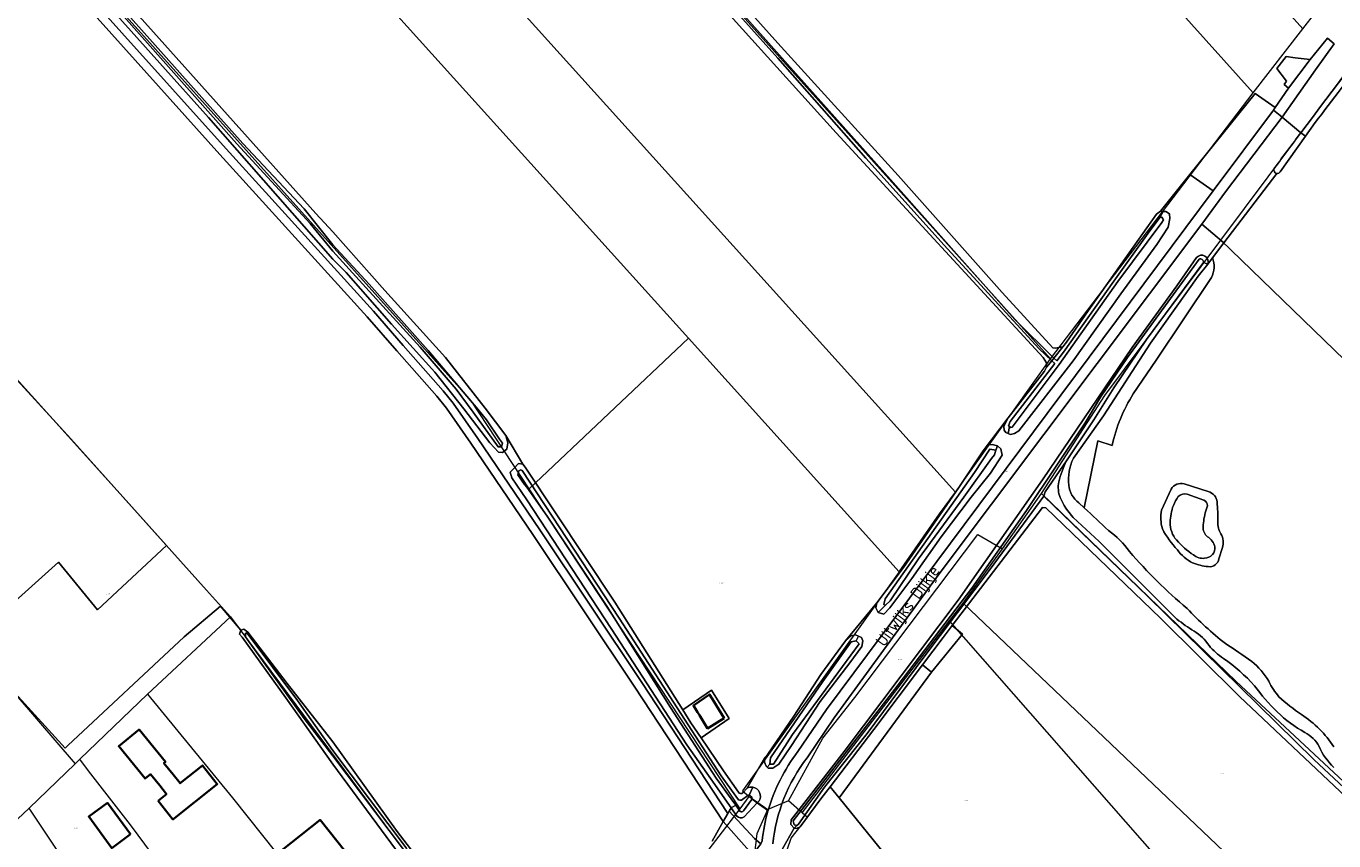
# Model space of a CAD drawing. Header units: metres. Extents: x 104777 to 177370, y 409697 to 438337.
# Tile 25 of 133: x 128523 to 128859, y 422286 to 422495. Entities that reach past the tile are written whole.
import ezdxf
from ezdxf.enums import TextEntityAlignment as Align
from ezdxf.lldxf.tags import DXFTag

# ---------------------------------------------------------------- set-up
doc = ezdxf.new("R2010")
doc.units = ezdxf.units.M
for name, color, linetype, lineweight in [('B-WE-GR-BOUWLAND-GV', 80, 'Continuous', 13), ('B-WE-GR-GRAS-GV', 60, 'Continuous', 13), ('B-WE-GR-HOUTWAL-GV', 40, 'Continuous', 13), ('B-WE-KG-GRENS_PERCEEL-G', 150, 'KG-PERCEEL-SO', 18), ('B-WE-KG-GRENS_PERCEEL-S', 150, 'Continuous', 25), ('B-WE-OG-BEBOUWING-G', 7, 'Continuous', 35), ('B-WE-OG-BEBOUWING-GV', 7, 'Continuous', 35), ('B-WE-OG-BEBOUWING_STRAATNAAM-T18', 10, 'Continuous', 18), ('B-WE-OG-TERREIN_ERF-GV', 7, 'Continuous', 18), ('B-WE-OG-TERREIN_OEVER-GV', 7, 'Continuous', 18), ('B-WE-OG-WATER-GV', 130, 'Continuous', 18), ('B-WE-OG-WATER_GREPPEL-GV', 160, 'Continuous', 18), ('B-WE-OG-WATER_SLOOT-GV', 120, 'Continuous', 18), ('B-WE-OG-WEG-GV', 7, 'Continuous', 18), ('B-WE-VH-GESLOTENVERHARDING_ASFALT-GV', 10, 'Continuous', 18), ('B-WE-VH-GESLOTENVERHARDING_BETON-GV', 10, 'Continuous', 18), ('B-WE-VH-OPENVERHARDING_BETONELEMENT-GV', 90, 'Continuous', 18)]:
    doc.layers.add(name, color=color, linetype=linetype, lineweight=lineweight)
doc.styles.add('NLCS-ISO', font='NLCS-ISO.ttf')
doc.styles.add('NLCS-ISO-M20-T18', font='NLCS-ISO.ttf', dxfattribs={"height": 0.036})
doc.styles.get("Standard").update_dxf_attribs({"font": 'Romans.shx'})
tags = doc.linetypes.add('KG-PERCEEL-SO', pattern='A,5.5,-2,["P",Standard,S=1.8,R=0,X=-0.5,Y=-0.9],-2,5.5,-2,[5,NLCS.SHX,S=0.75,R=0,X=0,Y=0],-2', length=19).pattern_tags.tags
tags[6] = DXFTag(74, 10)

# ---------------------------------------------------------------- blocks, each defined once
blk = doc.blocks.new('SKG-PERCEELNUMMER-SO')
at = {"style": 'NLCS-ISO', "oblique": 10, "flags": 1}
for tag, p in [('GEMEENTECODE', (0, 2.6)), ('PERCEELGROOTTE', (0, -2.4))]:
    blk.add_attdef(tag, text='', height=1.8, dxfattribs=at).set_placement(p, align=Align.MIDDLE_CENTER)
at = {"style": 'NLCS-ISO', "oblique": 10}
blk.add_attdef('SECTIE', text='', height=1.8, dxfattribs=at).set_placement((-0.5, 0), align=Align.MIDDLE_RIGHT)
blk.add_attdef('PERCEELNUMMER', text='', height=1.8, dxfattribs=at).set_placement((0.5, 0), align=Align.MIDDLE_LEFT)

msp = doc.modelspace()

# ---------------------------------------------------------------- linework, layer by layer
at = {"layer": 'B-WE-GR-BOUWLAND-GV', "ltscale": 20, "flags": 128}
for points in [[(128706.895, 422298.028), (128708.033, 422299.22), (128712.58, 422307.079), (128713.305, 422308.001), (128719.986, 422317.733), (128726.962, 422328.391), (128733.274, 422337.053), (128741.315, 422346.842), (128748.132, 422355.928), (128762.363, 422376.456), (128768.611, 422385.834), (128775.065, 422394.369), (128784.343, 422406.292), (128784.926, 422407.359), (128784.867, 422408.504), (128784.022, 422409.854), (128730.845, 422467.505), (128691.594, 422511.108)], [(128550.498, 422499.135), (128597.34, 422446.79), (128601.708, 422442.124), (128615.012, 422427.003), (128630.598, 422409.851), (128640.807, 422396.817), (128646.054, 422389.797)], [(128853.865, 422470.168), (128851.404, 422466.708), (128844.863, 422457.512)], [(128844.041, 422457.123), (128830.402, 422439.258), (128827.504, 422435.463)], [(128827.24, 422430.375), (128813.033, 422409.144), (128807.151, 422400.524)], [(128646.054, 422389.797), (128650.449, 422382.435), (128651.057, 422381.69), (128674.097, 422346.976), (128691.487, 422319.356), (128698.877, 422324.419), (128703.46, 422317.086), (128696.204, 422312.179), (128701.974, 422303.717), (128705.831, 422298.204)], [(128801.7, 422387.255), (128798.101, 422388.463), (128794.591, 422371.187)], [(128814.447, 422370.606), (128816.894, 422376.052)], [(128820.226, 422377.355), (128826.428, 422375.391)], [(128830.047, 422361.068), (128829.149, 422358.152)]]:
    msp.add_lwpolyline(points, dxfattribs=at)
at = {"layer": 'B-WE-GR-BOUWLAND-GV', "ltscale": 20}
for points in [[(128880.787, 422505.214, 0.001937), (128853.865, 422470.168)], [(128844.863, 422457.512, -0.2773688), (128844.041, 422457.123)], [(128827.504, 422435.463, -0.2036802), (128827.24, 422430.375)], [(128807.151, 422400.524, 0.0813104), (128801.7, 422387.255)], [(128816.894, 422376.052, -0.3440695), (128820.226, 422377.355)], [(128826.428, 422375.391, -0.3236963), (128828.661, 422372.757)], [(128828.661, 422372.757, -0.0338383), (128828.844, 422367.651)], [(128794.591, 422371.187, 0.001267), (128800.831, 422365.398)], [(128814.64, 422365.819, -0.1280744), (128814.447, 422370.606)], [(128818.481, 422360.452, -0.0615068), (128814.64, 422365.819)], [(128828.844, 422367.651, 0.1456388), (128829.627, 422364.532)], [(128800.831, 422365.398, -0.0839673), (128806.184, 422360.009)], [(128829.627, 422364.532, -0.1473377), (128830.209, 422362.751)], [(128830.209, 422362.751, -0.0977414), (128830.047, 422361.068)], [(128806.184, 422360.009, 0.0415278), (128820.997, 422345.371)], [(128822.379, 422357.078, -0.1152525), (128818.481, 422360.452)], [(128826.422, 422356.132, -0.070275), (128822.379, 422357.078)], [(128829.149, 422358.152, -0.4169642), (128826.422, 422356.132)], [(128820.997, 422345.371, 0.0360155), (128830.798, 422336.342)], [(128830.798, 422336.342, -0.0159252), (128837.572, 422331.777)], [(128837.572, 422331.777, -0.0897627), (128841.965, 422326.67)], [(128841.965, 422326.67, 0.0703811), (128844.562, 422322.714)], [(128844.562, 422322.714, 0.0397344), (128850.346, 422318.128)], [(128850.346, 422318.128, -0.1070052), (128858.652, 422309.818)], [(128705.831, 422298.204, 0.5332416), (128706.895, 422298.028)]]:
    msp.add_lwpolyline(points, format="xyb", dxfattribs=at)
at = {"layer": 'B-WE-GR-GRAS-GV', "ltscale": 20, "flags": 128}
for points in [[(128619.802, 422597.953), (128715.902, 422490.572), (128746.786, 422456.542), (128773.479, 422426.495), (128786.479, 422412.278), (128787.122, 422412.2), (128789.057, 422412.61), (128789.999, 422413.745), (128795.59, 422421.842), (128813.155, 422446.627), (128814.164, 422447.403), (128821.722, 422456.825), (128838.443, 422477.62), (128843.548, 422474.007), (128847.001, 422479.014)], [(128699.091, 422285.606), (128701.918, 422290.626), (128679.159, 422325.189), (128653.05, 422364.357), (128637.083, 422387.793), (128630.866, 422396.819), (128628.332, 422399.875), (128618.14, 422411.537), (128610.512, 422420.274), (128572.653, 422461.961), (128532.146, 422507.182)], [(128533.75, 422508.621), (128574.253, 422463.404), (128612.121, 422421.707), (128619.763, 422412.954), (128629.973, 422401.272), (128632.586, 422398.121), (128638.861, 422389.011), (128654.837, 422365.561), (128680.955, 422326.379), (128703.108, 422292.738), (128703.438, 422293.324), (128703.912, 422294.166), (128698.752, 422301.656), (128692.561, 422310.339), (128673.166, 422340.213), (128651.464, 422373.312), (128647.581, 422378.893), (128647.226, 422380.374), (128648.098, 422381.351), (128649.342, 422382.569), (128650.449, 422382.435), (128646.054, 422389.797), (128646.593, 422387.925), (128646.338, 422386.317), (128645.197, 422385.434), (128644.18, 422385.523), (128641.987, 422387.904), (128635.264, 422396.628), (128627.85, 422406.062), (128616.771, 422418.366), (128605.086, 422431.661), (128601.705, 422435.111), (128569.721, 422471.504), (128542.581, 422501.914)], [(128847.001, 422479.014), (128845.91, 422479.912), (128846.483, 422480.803), (128844.033, 422484.079), (128846.389, 422487.139), (128848.727, 422486.789), (128852.563, 422486.342), (128857.059, 422491.878), (128858.697, 422490.414), (128853.974, 422483.756), (128845.419, 422471.571), (128850.184, 422467.575)], [(128827.504, 422435.463), (128826.264, 422433.838), (128823.859, 422430.714), (128811.568, 422413.533), (128799.538, 422394.895), (128791.777, 422383.957)], [(128807.151, 422400.524), (128813.033, 422409.144), (128827.24, 422430.375)], [(128500.668, 422426.213), (128547.858, 422374), (128558.948, 422361.556), (128541.27, 422345.026), (128531.224, 422357.26), (128516.713, 422344.132)], [(128793.193, 422372.493), (128794.591, 422371.187), (128798.101, 422388.463), (128801.7, 422387.255)], [(128867.861, 422291.146), (128834.47, 422322.78), (128814.185, 422342.925), (128784.707, 422371.265), (128783.876, 422371.274), (128760.691, 422340.969), (128763.356, 422338.797), (128755.367, 422328.993), (128731.633, 422296.709), (128744.733, 422280.529)], [(128520.011, 422323.715), (128532.937, 422309.524), (128533.607, 422310.196), (128563.532, 422338.121), (128572.825, 422345.985), (128578.072, 422339.82), (128578.86, 422340.052), (128579.883, 422339.27), (128589.931, 422326.145), (128601.654, 422311.096), (128618.221, 422288.115), (128633.114, 422268.767)]]:
    msp.add_lwpolyline(points, dxfattribs=at)
at = {"layer": 'B-WE-GR-GRAS-GV', "ltscale": 20}
for points in [[(128850.184, 422467.575, -0.0026103), (128876.042, 422501.724)], [(128827.24, 422430.375, 0.2036802), (128827.504, 422435.463)], [(128801.7, 422387.255, -0.0813104), (128807.151, 422400.524)], [(128791.777, 422383.957, 0.1390084), (128790.584, 422377.051)], [(128790.584, 422377.051, 0.2068627), (128793.193, 422372.493)]]:
    msp.add_lwpolyline(points, format="xyb", dxfattribs=at)
at = {"layer": 'B-WE-GR-GRAS-GV', "ltscale": 20, "flags": 128}
for points in [[(128753.086, 422330.929), (128755.367, 422328.993), (128763.356, 422338.797), (128760.691, 422340.969), (128758.335, 422337.89)], [(128691.487, 422319.356), (128693.604, 422315.993), (128696.204, 422312.179), (128703.46, 422317.086), (128698.877, 422324.419)], [(128700.075, 422320.577), (128702.16, 422317.22), (128697.87, 422314.57), (128695.785, 422317.939), (128695.292, 422318.737), (128694.223, 422320.467), (128698.376, 422323.321), (128699.574, 422321.382)]]:
    msp.add_lwpolyline(points, close=True, dxfattribs=at)
at = {"layer": 'B-WE-GR-HOUTWAL-GV', "ltscale": 20, "flags": 128}
msp.add_lwpolyline([(128740.522, 422314.267), (128729.308, 422299.543), (128731.633, 422296.709), (128755.367, 422328.993), (128753.086, 422330.929)], close=True, dxfattribs=at)
at = {"layer": 'B-WE-KG-GRENS_PERCEEL-G', "ltscale": 20, "flags": 128}
for points in [[(128850.715, 422494.258), (128604.629, 422768.454)], [(128837.967, 422477.769), (128591.455, 422752.439)], [(128537.18, 422686.72), (128785.887, 422409.475)], [(128761.51, 422375.239), (128510.148, 422653.872)], [(128692.996, 422414.76), (128494.471, 422634.822)], [(128652.053, 422376.124), (128637.252, 422398.596), (128461.385, 422594.618)], [(128850.715, 422494.258), (128854.013, 422498.523)], [(128837.967, 422477.769), (128850.715, 422494.258)], [(128829.624, 422439.927), (128866.361, 422489.12)], [(128785.887, 422409.475), (128837.967, 422477.769)], [(128475.38, 422453.372), (128534.409, 422388.921), (128569.26, 422350.071), (128575.403, 422343.2)], [(128783.626, 422374.913), (128799.861, 422400.073), (128829.624, 422439.927)], [(129020.461, 422255.216), (128829.624, 422439.927)], [(128652.053, 422376.124), (128692.996, 422414.76)], [(128747.069, 422354.82), (128692.996, 422414.76)], [(128761.51, 422375.239), (128785.887, 422409.475)], [(128706.207, 422293.905), (128652.053, 422376.124)], [(128747.069, 422354.82), (128757.406, 422369.673), (128761.51, 422375.239)], [(128773.574, 422360.694), (128783.626, 422374.913)], [(128783.626, 422374.913), (128833.535, 422326.622), (128893.716, 422270.559)], [(128718.607, 422295.988), (128727.503, 422312.061), (128735.65, 422322.507), (128767.243, 422364.344), (128773.574, 422360.694)], [(128763.502, 422346.756), (128773.574, 422360.694)], [(128747.069, 422354.82), (128706.867, 422298.501), (128708.574, 422297.051)], [(128759.987, 422342.177), (128763.502, 422346.756)], [(128870.189, 422245.037), (128763.502, 422346.756)], [(128554.061, 422323.383), (128575.403, 422343.2)], [(128575.403, 422343.2), (128650.401, 422242.204)], [(128722.161, 422292.905), (128759.987, 422342.177)], [(128813.796, 422280.806), (128759.987, 422342.177)], [(128498.018, 422323.906), (128510.337, 422334.648), (128535.504, 422305.484)], [(128536.712, 422306.692), (128554.061, 422323.383)], [(128554.061, 422323.383), (128575.871, 422296.722), (128632.124, 422226.151)], [(128535.504, 422305.484), (128523.745, 422294.114)], [(128536.712, 422306.692), (128535.504, 422305.484)], [(128559.081, 422277.249), (128549.718, 422289.825), (128538.955, 422303.664), (128536.712, 422306.692)], [(128706.207, 422293.905), (128708.574, 422297.051)], [(128708.574, 422297.051), (128713.347, 422293.725)], [(128718.607, 422295.988), (128713.347, 422293.725)], [(128722.161, 422292.905), (128718.607, 422295.988)], [(128523.745, 422294.114), (128517.76, 422288.433)], [(128542.807, 422266.44), (128536.91, 422274.346), (128523.745, 422294.114)], [(128695.438, 422279.872), (128706.207, 422293.905)], [(128713.62, 422255.607), (128718.718, 422265.222), (128712.548, 422274.045), (128710.452, 422279.257), (128710.178, 422283.876), (128710.626, 422287.626), (128713.347, 422293.725)], [(128760.216, 422233.803), (128749.331, 422243.59), (128743.056, 422251.308), (128718.335, 422283.356), (128719.328, 422286.373), (128723.514, 422291.732), (128722.161, 422292.905)]]:
    msp.add_lwpolyline(points, dxfattribs=at)
at = {"layer": 'B-WE-OG-BEBOUWING-G', "ltscale": 20, "flags": 128}
for points in [[(128556.795, 422295.975), (128560.603, 422291.195), (128572.019, 422300.292), (128568.211, 422305.071), (128562.474, 422300.5), (128560.665, 422302.771), (128558.31, 422305.65), (128558.71, 422305.98), (128551.94, 422314.27), (128546.7, 422309.99), (128553.48, 422301.7), (128554.84, 422302.8), (128557.234, 422299.874), (128558.964, 422297.703)], [(128549.75, 422287.38), (128543.84, 422295.45), (128539.01, 422291.91), (128544.91, 422283.84)], [(128611.239, 422274.917), (128598.405, 422291.06), (128578.597, 422275.312), (128591.419, 422259.16)]]:
    msp.add_lwpolyline(points, close=True, dxfattribs=at)
at = {"layer": 'B-WE-OG-BEBOUWING-GV', "ltscale": 20, "flags": 128}
msp.add_lwpolyline([(128702.16, 422317.22), (128700.075, 422320.577), (128699.574, 422321.382), (128698.376, 422323.321), (128694.223, 422320.467), (128695.292, 422318.737), (128695.785, 422317.939), (128697.87, 422314.57)], close=True, dxfattribs=at)
at = {"layer": 'B-WE-OG-TERREIN_ERF-GV', "ltscale": 20, "flags": 128}
for points in [[(128516.713, 422344.132), (128531.224, 422357.26), (128541.27, 422345.026), (128558.948, 422361.556), (128547.858, 422374), (128500.668, 422426.213)], [(128621.595, 422278.307), (128601.651, 422305.38), (128589.624, 422322.417), (128578.426, 422338.016), (128577.741, 422338.801), (128578.072, 422339.82), (128572.825, 422345.985), (128563.532, 422338.121), (128533.607, 422310.196), (128532.937, 422309.524), (128520.011, 422323.715)], [(128744.733, 422280.529), (128731.633, 422296.709), (128729.308, 422299.543), (128726.965, 422296.467), (128721.63, 422289.321), (128720.725, 422288.846), (128720.104, 422288.991), (128717.14, 422283.677)]]:
    msp.add_lwpolyline(points, dxfattribs=at)
for points in [[(128568.211, 422305.071), (128572.019, 422300.292), (128560.603, 422291.195), (128556.795, 422295.975), (128558.964, 422297.703), (128557.234, 422299.874), (128554.84, 422302.8), (128553.48, 422301.7), (128546.7, 422309.99), (128551.94, 422314.27), (128558.71, 422305.98), (128558.31, 422305.65), (128560.665, 422302.771), (128562.474, 422300.5)], [(128549.75, 422287.38), (128544.91, 422283.84), (128539.01, 422291.91), (128543.84, 422295.45)], [(128591.419, 422259.16), (128578.597, 422275.312), (128598.405, 422291.06), (128611.239, 422274.917)]]:
    msp.add_lwpolyline(points, close=True, dxfattribs=at)
at = {"layer": 'B-WE-OG-TERREIN_OEVER-GV', "ltscale": 20, "flags": 128}
for points in [[(128701.58, 422504.125), (128721.176, 422482.028), (128744.874, 422455.576), (128776.769, 422419.586), (128786.759, 422409.689), (128789.057, 422412.61), (128787.122, 422412.2), (128786.479, 422412.278), (128773.479, 422426.495), (128746.786, 422456.542), (128715.902, 422490.572), (128619.802, 422597.953)], [(128691.594, 422511.108), (128730.845, 422467.505), (128784.022, 422409.854), (128784.867, 422408.504), (128784.926, 422407.359), (128786.226, 422409.011), (128782.875, 422412.173), (128758.597, 422438.644), (128738.533, 422461.043), (128715.919, 422486.736), (128698.636, 422506.067)], [(128539.82, 422508.373), (128555.359, 422490.823), (128578.59, 422464.831), (128594.27, 422448.022), (128601.707, 422438.787), (128610.966, 422428.645), (128626.183, 422411.62), (128638.858, 422396.575), (128641.146, 422393.859), (128644.42, 422388.9), (128645.251, 422387.843), (128644.956, 422386.916), (128644.154, 422386.932), (128637.677, 422395.78), (128633.346, 422401.696), (128624.099, 422412.503), (128608.39, 422429.657), (128601.706, 422437.109), (128595.856, 422444.262), (128577.037, 422464.743), (128547.32, 422498.198)], [(128542.581, 422501.914), (128569.721, 422471.504), (128601.705, 422435.111), (128605.086, 422431.661), (128616.771, 422418.366), (128627.85, 422406.062), (128635.264, 422396.628), (128641.987, 422387.904), (128644.18, 422385.523), (128645.197, 422385.434), (128646.338, 422386.317), (128646.593, 422387.925), (128646.054, 422389.797), (128640.807, 422396.817), (128630.598, 422409.851), (128615.012, 422427.003), (128601.708, 422442.124), (128597.34, 422446.79), (128550.498, 422499.135)], [(128823.425, 422435.494), (128818.313, 422428.243), (128806.866, 422412.368), (128783.88, 422378.404), (128762.241, 422347.542), (128732.974, 422308.659), (128719.364, 422291.075), (128719.213, 422289.9), (128720.104, 422288.991), (128721.248, 422289.986), (128720.767, 422289.673), (128720.131, 422289.838), (128719.821, 422290.798), (128746.806, 422325.758), (128765.715, 422350.597), (128779.791, 422370.542), (128794.85, 422393.028), (128798.744, 422399.685), (128805.704, 422409.818), (128824.068, 422435.074)], [(128791.777, 422383.957), (128799.538, 422394.895), (128811.568, 422413.533), (128823.859, 422430.714), (128826.264, 422433.838), (128825.185, 422434.262), (128810.562, 422414.5), (128802.204, 422402.085), (128797.005, 422393.867), (128790, 422383.279)], [(128825.185, 422434.262), (128826.264, 422433.838)], [(128705.831, 422298.204), (128701.974, 422303.717), (128696.204, 422312.179), (128693.604, 422315.993), (128691.487, 422319.356), (128674.097, 422346.976), (128651.057, 422381.69), (128650.449, 422382.435), (128649.342, 422382.569), (128648.098, 422381.351), (128647.226, 422380.374), (128647.581, 422378.893), (128651.464, 422373.312), (128673.166, 422340.213), (128692.561, 422310.339), (128698.752, 422301.656), (128703.912, 422294.166), (128705.1, 422294.88), (128703.945, 422296.49), (128700.12, 422301.756), (128688.349, 422319.987), (128671.993, 422346.013), (128656.715, 422369.072), (128651.453, 422376.498), (128650.915, 422377.257), (128649.201, 422379.676), (128649.446, 422380.721), (128649.941, 422380.963), (128650.309, 422380.836), (128675.163, 422342.902), (128701.346, 422302.419), (128705.108, 422297.166), (128705.854, 422296.261)], [(128816.894, 422376.052), (128814.447, 422370.606)], [(128826.428, 422375.391), (128820.226, 422377.355)], [(128874.198, 422287.207), (128853.509, 422306.552), (128810.89, 422348.444), (128784.208, 422374.228), (128770.389, 422355.491), (128753.416, 422332.865), (128738.866, 422313.244), (128727.883, 422299.485), (128721.248, 422289.986), (128720.104, 422288.991), (128720.725, 422288.846), (128721.63, 422289.321), (128726.965, 422296.467), (128729.308, 422299.543), (128740.522, 422314.267), (128753.086, 422330.929), (128758.335, 422337.89), (128760.691, 422340.969), (128783.876, 422371.274), (128784.707, 422371.265), (128814.185, 422342.925), (128834.47, 422322.78), (128867.861, 422291.146)], [(128794.591, 422371.187), (128793.193, 422372.493)], [(128820.966, 422374.707), (128825.305, 422373.208)], [(128826.191, 422371.771), (128825.778, 422370.438)], [(128791.746, 422368.736), (128798.439, 422362.602), (128818.367, 422342.651)], [(128829.149, 422358.152), (128830.047, 422361.068)], [(128633.114, 422268.767), (128618.221, 422288.115), (128601.654, 422311.096), (128589.931, 422326.145), (128579.883, 422339.27), (128578.86, 422340.052), (128578.072, 422339.82), (128577.741, 422338.801), (128578.426, 422338.016), (128589.624, 422322.417), (128601.651, 422305.38), (128621.595, 422278.307)], [(128619.817, 422283.437), (128601.652, 422307.536), (128594.325, 422317.128), (128579.221, 422338.06), (128579.213, 422339.055), (128579.71, 422339.059), (128592.627, 422321.757), (128601.652, 422308.891), (128620.49, 422283.896)], [(128708.033, 422299.22), (128706.895, 422298.028)], [(128708.525, 422297.409), (128709.482, 422299.464)], [(128709.482, 422299.464), (128708.525, 422297.409)], [(128706.559, 422296.186), (128708.177, 422297.351)], [(128709.191, 422296.262), (128707.066, 422293.422)], [(128707.24, 422291.836), (128710.64, 422295.464), (128709.265, 422296.496)], [(128709.265, 422296.496), (128710.64, 422295.464)], [(128710.64, 422295.464), (128711.101, 422295.955)], [(128706.256, 422293.27), (128705.1, 422294.88), (128703.912, 422294.166), (128705.373, 422292.045)]]:
    msp.add_lwpolyline(points, dxfattribs=at)
for points in [[(128814.853, 422447.36), (128814.004, 422445.749), (128814.503, 422445.91), (128814.91, 422445.159), (128814.489, 422444.5), (128803.22, 422429.355), (128788.175, 422408.058), (128776.047, 422391.979), (128775.715, 422391.899), (128775.426, 422392.11), (128775.059, 422390.328), (128775.664, 422390.071), (128776.668, 422390.275), (128777.82, 422390.979), (128791.739, 422409.006), (128803.932, 422426.192), (128813.218, 422438.829), (128816.125, 422443.306), (128816.506, 422445.52), (128816.447, 422446.736), (128815.523, 422447.318)], [(128814.164, 422447.403), (128813.155, 422446.627), (128795.59, 422421.842), (128789.999, 422413.745), (128789.057, 422412.61), (128786.759, 422409.689), (128787.513, 422408.943), (128789.265, 422411.168), (128802.142, 422429.449), (128810.978, 422441.799), (128814.004, 422445.749), (128814.853, 422447.36)], [(128784.926, 422407.359), (128784.343, 422406.292), (128775.065, 422394.369), (128773.897, 422392.092), (128774.03, 422391.161), (128774.454, 422390.584), (128775.059, 422390.328), (128775.426, 422392.11), (128775.138, 422392.32), (128775.564, 422393.394), (128787.018, 422408.263), (128786.226, 422409.011)], [(128768.611, 422385.834), (128762.363, 422376.456), (128748.132, 422355.928), (128741.315, 422346.842), (128741.087, 422345.557), (128741.647, 422344.335), (128743.583, 422346.263), (128743.107, 422346.428), (128743.44, 422347.859), (128766.413, 422380.309), (128770.302, 422386.328), (128771.893, 422385.993), (128772.273, 422387.155), (128770.917, 422387.455), (128770.201, 422387.391)], [(128743.583, 422346.263), (128741.647, 422344.335), (128743.145, 422343.89), (128744.663, 422345.52), (128750.32, 422353.045), (128757.869, 422363.769), (128765.557, 422373.991), (128770.484, 422380.164), (128773.464, 422384.711), (128773.123, 422386.36), (128772.273, 422387.155), (128771.893, 422385.993), (128771.562, 422384.88), (128770.755, 422383.932), (128763.638, 422373.96), (128751.996, 422358.135), (128744.711, 422347.368)], [(128733.274, 422337.053), (128726.962, 422328.391), (128719.986, 422317.733), (128713.305, 422308.001), (128712.58, 422307.079), (128712.497, 422305.935), (128712.915, 422304.858), (128713.163, 422304.605), (128713.828, 422305.433), (128714.003, 422307.025), (128727.438, 422326.658), (128734.717, 422336.788), (128735.996, 422337.094), (128736.613, 422338.271), (128735.865, 422338.601), (128734.718, 422338.326)], [(128713.828, 422305.433), (128713.163, 422304.605), (128713.411, 422304.352), (128714.627, 422304.339), (128716.14, 422305.397), (128719.407, 422310.156), (128726.82, 422321.454), (128734.432, 422331.39), (128737.48, 422335.651), (128737.71, 422337.079), (128737.361, 422337.941), (128736.613, 422338.271), (128735.996, 422337.094), (128736.784, 422336.288), (128719.645, 422313.026), (128714.784, 422305.423)]]:
    msp.add_lwpolyline(points, close=True, dxfattribs=at)
at = {"layer": 'B-WE-OG-TERREIN_OEVER-GV', "ltscale": 20}
for points in [[(128826.264, 422433.838, 0.8641045), (128823.425, 422435.494)], [(128824.068, 422435.074, -0.6055508), (128825.185, 422434.262)], [(128790, 422383.279, 0.0566473), (128788.066, 422377.887)], [(128790.584, 422377.051, -0.1390084), (128791.777, 422383.957)], [(128788.066, 422377.887, 0.1567389), (128788.41, 422373.877)], [(128793.193, 422372.493, -0.2068627), (128790.584, 422377.051)], [(128820.226, 422377.355, 0.3440695), (128816.894, 422376.052)], [(128788.41, 422373.877, 0.0839942), (128791.746, 422368.736)], [(128817.451, 422371.823, -0.0742294), (128818.711, 422374.112)], [(128818.711, 422374.112, -0.2717589), (128820.966, 422374.707)], [(128825.305, 422373.208, -0.2955498), (128826.191, 422371.771)], [(128828.661, 422372.757, 0.3236963), (128826.428, 422375.391)], [(128828.844, 422367.651, 0.0338383), (128828.661, 422372.757)], [(128800.831, 422365.398, -0.001267), (128794.591, 422371.187)], [(128814.447, 422370.606, 0.1280744), (128814.64, 422365.819)], [(128816.647, 422367.46, -0.0843941), (128817.451, 422371.823)], [(128825.778, 422370.438, 0.0543421), (128825.074, 422366.384)], [(128814.64, 422365.819, 0.0615068), (128818.481, 422360.452)], [(128818.249, 422362.972, -0.1911578), (128816.647, 422367.46)], [(128825.074, 422366.384, 0.2514305), (128826.254, 422363.808)], [(128829.627, 422364.532, -0.1456388), (128828.844, 422367.651)], [(128806.184, 422360.009, 0.0839673), (128800.831, 422365.398)], [(128822.63, 422359.121, -0.067816), (128818.249, 422362.972)], [(128826.254, 422363.808, -0.2029289), (128828.083, 422361.179)], [(128830.209, 422362.751, 0.1473377), (128829.627, 422364.532)], [(128830.047, 422361.068, 0.0977414), (128830.209, 422362.751)], [(128820.997, 422345.371, -0.0415278), (128806.184, 422360.009)], [(128818.481, 422360.452, 0.1152525), (128822.379, 422357.078)], [(128825.453, 422358.268, -0.1958217), (128822.63, 422359.121)], [(128827.533, 422359.252, -0.2110961), (128825.453, 422358.268)], [(128828.083, 422361.179, -0.1865793), (128827.533, 422359.252)], [(128822.379, 422357.078, 0.070275), (128826.422, 422356.132)], [(128826.422, 422356.132, 0.4169642), (128829.149, 422358.152)], [(128818.367, 422342.651, 0.0307473), (128822.763, 422339.564)], [(128830.798, 422336.342, -0.0360155), (128820.997, 422345.371)], [(128822.763, 422339.564, -0.1217886), (128826.612, 422335.843)], [(128826.612, 422335.843, 0.0764228), (128830.334, 422332.56)], [(128837.572, 422331.777, 0.0159252), (128830.798, 422336.342)], [(128830.334, 422332.56, -0.0560756), (128838.283, 422325.52)], [(128841.965, 422326.67, 0.0897627), (128837.572, 422331.777)], [(128838.283, 422325.52, 0.0411741), (128844.113, 422318.824)], [(128844.562, 422322.714, -0.0703811), (128841.965, 422326.67)], [(128850.346, 422318.128, -0.0397344), (128844.562, 422322.714)], [(128844.113, 422318.824, 0.0679425), (128851.217, 422313.539)], [(128858.652, 422309.818, 0.1070052), (128850.346, 422318.128)], [(128851.217, 422313.539, -0.1487482), (128854.862, 422309.95)], [(128854.862, 422309.95, 0.0971241), (128858.651, 422304.523)], [(128709.482, 422299.464, 0.1625618), (128708.033, 422299.22)], [(128711.101, 422295.955, 0.5354864), (128709.482, 422299.464)], [(128706.895, 422298.028, -0.5332416), (128705.831, 422298.204)], [(128705.854, 422296.261, 0.223344), (128706.559, 422296.186)], [(128708.177, 422297.351, -0.1118637), (128708.525, 422297.409)], [(128708.525, 422297.409, -0.4406884), (128709.265, 422296.496)], [(128709.265, 422296.496, -0.0769583), (128709.191, 422296.262)], [(128705.373, 422292.045, 0.3388192), (128707.24, 422291.836)], [(128707.066, 422293.422, -0.4254688), (128706.256, 422293.27)]]:
    msp.add_lwpolyline(points, format="xyb", dxfattribs=at)
at = {"layer": 'B-WE-OG-WATER-GV', "ltscale": 20, "flags": 128}
for points in [[(128547.32, 422498.198), (128577.037, 422464.743), (128595.856, 422444.262), (128601.706, 422437.109), (128608.39, 422429.657), (128624.099, 422412.503), (128633.346, 422401.696), (128637.677, 422395.78), (128644.154, 422386.932), (128644.956, 422386.916), (128645.251, 422387.843), (128644.42, 422388.9), (128641.146, 422393.859), (128638.858, 422396.575), (128626.183, 422411.62), (128610.966, 422428.645), (128601.707, 422438.787), (128594.27, 422448.022), (128578.59, 422464.831), (128555.359, 422490.823), (128539.82, 422508.373)], [(128698.636, 422506.067), (128715.919, 422486.736), (128738.533, 422461.043), (128758.597, 422438.644), (128782.875, 422412.173), (128786.226, 422409.011), (128786.759, 422409.689), (128776.769, 422419.586), (128744.874, 422455.576), (128721.176, 422482.028), (128701.58, 422504.125)], [(128844.863, 422457.512), (128851.404, 422466.708), (128850.184, 422467.575)], [(128705.854, 422296.261), (128705.108, 422297.166), (128701.346, 422302.419), (128675.163, 422342.902), (128650.309, 422380.836), (128649.941, 422380.963), (128649.446, 422380.721), (128649.201, 422379.676), (128650.915, 422377.257), (128651.453, 422376.498), (128656.715, 422369.072), (128671.993, 422346.013), (128688.349, 422319.987), (128700.12, 422301.756), (128703.945, 422296.49), (128705.1, 422294.88), (128706.256, 422293.27)], [(128825.305, 422373.208), (128820.966, 422374.707)], [(128825.778, 422370.438), (128826.191, 422371.771)], [(128708.177, 422297.351), (128706.559, 422296.186)], [(128707.066, 422293.422), (128709.191, 422296.262)]]:
    msp.add_lwpolyline(points, dxfattribs=at)
at = {"layer": 'B-WE-OG-WATER-GV', "ltscale": 20}
for points in [[(128850.184, 422467.575, 0.0006802), (128843.492, 422458.615)], [(128843.492, 422458.615, 0.6266658), (128844.041, 422457.123)], [(128844.041, 422457.123, 0.2773688), (128844.863, 422457.512)], [(128818.711, 422374.112, 0.0742294), (128817.451, 422371.823)], [(128820.966, 422374.707, 0.2717589), (128818.711, 422374.112)], [(128826.191, 422371.771, 0.2955498), (128825.305, 422373.208)], [(128817.451, 422371.823, 0.0843941), (128816.647, 422367.46)], [(128825.074, 422366.384, -0.0543421), (128825.778, 422370.438)], [(128816.647, 422367.46, 0.1911578), (128818.249, 422362.972)], [(128826.254, 422363.808, -0.2514305), (128825.074, 422366.384)], [(128818.249, 422362.972, 0.067816), (128822.63, 422359.121)], [(128828.083, 422361.179, 0.2029289), (128826.254, 422363.808)], [(128822.63, 422359.121, 0.1958217), (128825.453, 422358.268)], [(128825.453, 422358.268, 0.2110961), (128827.533, 422359.252)], [(128827.533, 422359.252, 0.1865793), (128828.083, 422361.179)], [(128706.559, 422296.186, -0.223344), (128705.854, 422296.261)], [(128708.525, 422297.409, 0.1118637), (128708.177, 422297.351)], [(128709.265, 422296.496, 0.4406884), (128708.525, 422297.409)], [(128709.191, 422296.262, 0.0769583), (128709.265, 422296.496)], [(128706.256, 422293.27, 0.4254688), (128707.066, 422293.422)]]:
    msp.add_lwpolyline(points, format="xyb", dxfattribs=at)
at = {"layer": 'B-WE-OG-WATER-GV', "ltscale": 20, "flags": 128}
msp.add_lwpolyline([(128649.571, 422243.744), (128639.811, 422257.601), (128630.98, 422269.725), (128620.49, 422283.896), (128601.652, 422308.891), (128592.627, 422321.757), (128579.71, 422339.059), (128579.213, 422339.055), (128579.221, 422338.06), (128594.325, 422317.128), (128601.652, 422307.536), (128619.817, 422283.437), (128630.307, 422269.266), (128639.138, 422257.142), (128649.001, 422243.186)], close=True, dxfattribs=at)
at = {"layer": 'B-WE-OG-WATER_GREPPEL-GV', "ltscale": 20}
for points in [[(128853.865, 422470.168, -0.001937), (128880.787, 422505.214)], [(128876.042, 422501.724, 0.0026103), (128850.184, 422467.575)]]:
    msp.add_lwpolyline(points, format="xyb", dxfattribs=at)
at = {"layer": 'B-WE-OG-WATER_GREPPEL-GV', "ltscale": 20, "flags": 128}
msp.add_lwpolyline([(128850.184, 422467.575), (128851.404, 422466.708), (128853.865, 422470.168)], dxfattribs=at)
at = {"layer": 'B-WE-OG-WATER_SLOOT-GV', "ltscale": 20, "flags": 128}
for points in [[(128814.004, 422445.749), (128810.978, 422441.799), (128802.142, 422429.449), (128789.265, 422411.168), (128787.513, 422408.943), (128786.759, 422409.689), (128786.226, 422409.011), (128787.018, 422408.263), (128775.564, 422393.394), (128775.138, 422392.32), (128775.426, 422392.11), (128775.715, 422391.899), (128776.047, 422391.979), (128788.175, 422408.058), (128803.22, 422429.355), (128814.489, 422444.5), (128814.91, 422445.159), (128814.503, 422445.91)], [(128751.996, 422358.135), (128763.638, 422373.96), (128770.755, 422383.932), (128771.562, 422384.88), (128771.893, 422385.993), (128770.302, 422386.328), (128766.413, 422380.309), (128743.44, 422347.859), (128743.107, 422346.428), (128743.583, 422346.263), (128744.711, 422347.368)], [(128735.996, 422337.094), (128734.717, 422336.788), (128727.438, 422326.658), (128714.003, 422307.025), (128713.828, 422305.433), (128714.784, 422305.423), (128719.645, 422313.026), (128736.784, 422336.288)]]:
    msp.add_lwpolyline(points, close=True, dxfattribs=at)
for points in [[(128824.068, 422435.074), (128805.704, 422409.818), (128798.744, 422399.685), (128794.85, 422393.028), (128779.791, 422370.542), (128765.715, 422350.597), (128746.806, 422325.758), (128719.821, 422290.798), (128720.131, 422289.838), (128720.767, 422289.673), (128721.248, 422289.986), (128727.883, 422299.485), (128738.866, 422313.244), (128753.416, 422332.865), (128770.389, 422355.491), (128784.208, 422374.228)], [(128784.208, 422374.228), (128784.539, 422375.34), (128790, 422383.279), (128797.005, 422393.867), (128802.204, 422402.085), (128810.562, 422414.5), (128825.185, 422434.262)], [(128790, 422383.279), (128784.539, 422375.34), (128784.208, 422374.228), (128810.89, 422348.444), (128853.509, 422306.552), (128874.198, 422287.207)], [(128818.367, 422342.651), (128798.439, 422362.602), (128791.746, 422368.736)]]:
    msp.add_lwpolyline(points, dxfattribs=at)
at = {"layer": 'B-WE-OG-WATER_SLOOT-GV', "ltscale": 20}
for points in [[(128825.185, 422434.262, 0.6055508), (128824.068, 422435.074)], [(128788.066, 422377.887, -0.0566473), (128790, 422383.279)], [(128788.41, 422373.877, -0.1567389), (128788.066, 422377.887)], [(128791.746, 422368.736, -0.0839942), (128788.41, 422373.877)], [(128822.763, 422339.564, -0.0307473), (128818.367, 422342.651)], [(128826.612, 422335.843, 0.1217886), (128822.763, 422339.564)], [(128830.334, 422332.56, -0.0764228), (128826.612, 422335.843)], [(128838.283, 422325.52, 0.0560756), (128830.334, 422332.56)], [(128844.113, 422318.824, -0.0411741), (128838.283, 422325.52)], [(128851.217, 422313.539, -0.0679425), (128844.113, 422318.824)], [(128854.862, 422309.95, 0.1487482), (128851.217, 422313.539)], [(128858.651, 422304.523, -0.0971241), (128854.862, 422309.95)]]:
    msp.add_lwpolyline(points, format="xyb", dxfattribs=at)
at = {"layer": 'B-WE-OG-WEG-GV', "ltscale": 20, "flags": 128}
for points in [[(128850.184, 422467.575), (128845.419, 422471.571), (128830.878, 422452.38), (128824.727, 422444.112), (128830.402, 422439.258)], [(128721.05, 422308.62), (128728.38, 422319.4), (128827.712, 422452.668), (128821.722, 422456.825), (128814.164, 422447.403), (128814.853, 422447.36), (128815.523, 422447.318), (128816.447, 422446.736), (128816.506, 422445.52), (128816.125, 422443.306), (128813.218, 422438.829), (128803.932, 422426.192), (128791.739, 422409.006), (128777.82, 422390.979), (128776.668, 422390.275), (128775.664, 422390.071), (128775.059, 422390.328), (128774.454, 422390.584), (128774.03, 422391.161), (128773.897, 422392.092), (128775.065, 422394.369), (128768.611, 422385.834), (128770.201, 422387.391), (128770.917, 422387.455), (128772.273, 422387.155), (128773.123, 422386.36), (128773.464, 422384.711), (128770.484, 422380.164), (128765.557, 422373.991), (128757.869, 422363.769), (128750.32, 422353.045), (128744.663, 422345.52), (128743.145, 422343.89), (128741.647, 422344.335), (128741.087, 422345.557), (128741.315, 422346.842)], [(128830.402, 422439.258), (128844.041, 422457.123)], [(128826.264, 422433.838), (128827.504, 422435.463), (128830.402, 422439.258), (128824.727, 422444.112), (128757.29, 422354.26), (128730.34, 422317.33), (128723.44, 422307.03)], [(128717.14, 422283.677), (128720.104, 422288.991), (128719.213, 422289.9), (128719.364, 422291.075), (128732.974, 422308.659), (128762.241, 422347.542), (128783.88, 422378.404), (128806.866, 422412.368), (128818.313, 422428.243), (128823.425, 422435.494)], [(128741.315, 422346.842), (128733.274, 422337.053), (128734.718, 422338.326), (128735.865, 422338.601), (128736.613, 422338.271), (128737.361, 422337.941), (128737.71, 422337.079), (128737.48, 422335.651), (128734.432, 422331.39), (128726.82, 422321.454), (128719.407, 422310.156), (128716.14, 422305.397), (128714.627, 422304.339), (128713.411, 422304.352), (128713.163, 422304.605), (128712.915, 422304.858), (128712.497, 422305.935), (128712.58, 422307.079), (128708.033, 422299.22)], [(128713.364, 422293.299), (128712.396, 422294.147), (128710.64, 422295.464), (128707.24, 422291.836)], [(128711.101, 422295.955), (128710.64, 422295.464), (128712.396, 422294.147), (128713.364, 422293.299)], [(128705.373, 422292.045), (128703.912, 422294.166), (128703.438, 422293.324), (128709.93, 422286.27), (128711.57, 422284.89)], [(128707.92, 422283.78), (128701.918, 422290.626), (128699.091, 422285.606)], [(128711.57, 422284.89), (128711.86, 422285.7)]]:
    msp.add_lwpolyline(points, dxfattribs=at)
at = {"layer": 'B-WE-OG-WEG-GV', "ltscale": 20}
for points in [[(128843.492, 422458.615, -0.0006802), (128850.184, 422467.575)], [(128844.041, 422457.123, -0.6266658), (128843.492, 422458.615)], [(128823.425, 422435.494, -0.8641045), (128826.264, 422433.838)], [(128713.364, 422293.299, -0.0932214), (128721.05, 422308.62)], [(128723.44, 422307.03, 0.1409197), (128714.64, 422284.89)], [(128708.033, 422299.22, -0.1625618), (128709.482, 422299.464)], [(128709.482, 422299.464, -0.5354864), (128711.101, 422295.955)], [(128707.24, 422291.836, -0.3388192), (128705.373, 422292.045)], [(128711.86, 422285.7, -0.041799), (128713.364, 422293.299)]]:
    msp.add_lwpolyline(points, format="xyb", dxfattribs=at)
at = {"layer": 'B-WE-VH-GESLOTENVERHARDING_ASFALT-GV', "ltscale": 20, "flags": 128}
for points in [[(128852.563, 422486.342), (128847.001, 422479.014), (128843.548, 422474.007), (128843.12, 422473.34), (128844.873, 422472.025), (128845.419, 422471.571), (128853.974, 422483.756), (128858.697, 422490.414), (128857.059, 422491.878)], [(128847.001, 422479.014), (128852.563, 422486.342), (128848.727, 422486.789), (128846.389, 422487.139), (128844.033, 422484.079), (128846.483, 422480.803), (128845.91, 422479.912)]]:
    msp.add_lwpolyline(points, close=True, dxfattribs=at)
for points in [[(128723.44, 422307.03), (128730.34, 422317.33), (128757.29, 422354.26), (128824.727, 422444.112), (128830.878, 422452.38), (128845.419, 422471.571), (128844.873, 422472.025), (128843.12, 422473.34), (128827.712, 422452.668), (128728.38, 422319.4), (128721.05, 422308.62)], [(128711.86, 422285.7), (128711.57, 422284.89), (128709.501, 422282.172), (128710.91, 422280.74), (128714.983, 422281.869)]]:
    msp.add_lwpolyline(points, dxfattribs=at)
at = {"layer": 'B-WE-VH-GESLOTENVERHARDING_ASFALT-GV', "ltscale": 20}
for points in [[(128721.05, 422308.62, 0.0932214), (128713.364, 422293.299)], [(128714.64, 422284.89, -0.1409197), (128723.44, 422307.03)], [(128713.364, 422293.299, 0.041799), (128711.86, 422285.7)]]:
    msp.add_lwpolyline(points, format="xyb", dxfattribs=at)
at = {"layer": 'B-WE-VH-GESLOTENVERHARDING_BETON-GV', "ltscale": 20, "flags": 128}
msp.add_lwpolyline([(128709.501, 422282.172), (128711.57, 422284.89), (128709.93, 422286.27), (128703.438, 422293.324), (128703.108, 422292.738), (128701.918, 422290.626), (128707.92, 422283.78)], close=True, dxfattribs=at)
at = {"layer": 'B-WE-VH-OPENVERHARDING_BETONELEMENT-GV', "ltscale": 20, "flags": 128}
for points in [[(128458.895, 422587.726), (128479.768, 422565.46), (128532.146, 422507.182), (128572.653, 422461.961), (128610.512, 422420.274), (128618.14, 422411.537), (128628.332, 422399.875), (128630.866, 422396.819), (128637.083, 422387.793), (128653.05, 422364.357), (128679.159, 422325.189), (128701.918, 422290.626), (128703.108, 422292.738), (128680.955, 422326.379), (128654.837, 422365.561), (128638.861, 422389.011), (128632.586, 422398.121), (128629.973, 422401.272), (128619.763, 422412.954), (128612.121, 422421.707), (128574.253, 422463.404), (128533.75, 422508.621), (128481.356, 422566.917), (128460.467, 422589.2)], [(128843.12, 422473.34), (128843.548, 422474.007), (128838.443, 422477.62), (128821.722, 422456.825), (128827.712, 422452.668)]]:
    msp.add_lwpolyline(points, close=True, dxfattribs=at)

# ---------------------------------------------------------------- block references
at = {"layer": 'B-WE-KG-GRENS_PERCEEL-S', "ltscale": 20, "xscale": 0.15, "yscale": 0.15, "zscale": 0.15}
for p, values in [((128774.11, 422380.599), {'PERCEELNUMMER': '1051', 'SECTIE': 'G'}), ((128543.778, 422349.172), {'PERCEELNUMMER': '734', 'SECTIE': 'G'}), ((128701.163, 422351.856), {'PERCEELNUMMER': '793', 'SECTIE': 'G'}), ((128747.074, 422332.286), {'PERCEELNUMMER': '226', 'SECTIE': 'G'}), ((128829.764, 422303.011), {'PERCEELNUMMER': '227', 'SECTIE': 'G'}), ((128763.866, 422296.08), {'PERCEELNUMMER': '1454', 'SECTIE': 'G'}), ((128535.603, 422288.957), {'PERCEELNUMMER': '183', 'SECTIE': 'G'})]:
    msp.add_blockref('SKG-PERCEELNUMMER-SO', p, dxfattribs=at).add_auto_attribs(values)

# ---------------------------------------------------------------- texts
at = {"layer": 'B-WE-OG-BEBOUWING_STRAATNAAM-T18', "ltscale": 20, "style": 'NLCS-ISO-M20-T18'}
msp.add_text('Uitwijks Dijkje', height=3, rotation=53.9, dxfattribs=at).set_placement((128749.576, 422345.817), align=Align.MIDDLE)

doc.saveas('drawing.dxf')
